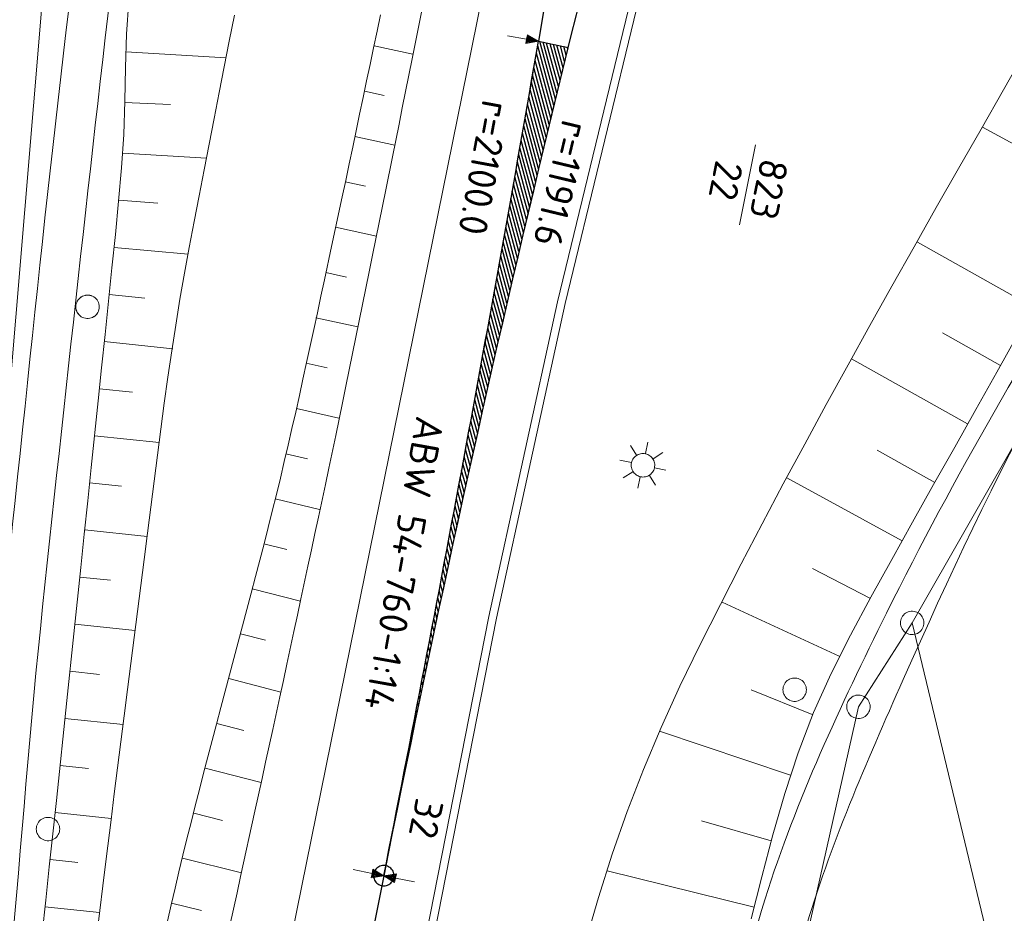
# Model space of a CAD drawing. Header units: metres. Extents: x 3425540 to 3446143, y 5432760 to 5444637.
# Tile 149 of 256: x 3435898 to 3435961, y 5439854 to 5439911. Entities that reach past the tile are written whole.
import ezdxf
from ezdxf.enums import TextEntityAlignment as Align

# ---------------------------------------------------------------- set-up
doc = ezdxf.new("R2010")
doc.units = ezdxf.units.M
for name, color, linetype, lineweight in [('B_Bestand', 9, 'Continuous', 18), ('B_Böschung', 9, 'Continuous', 18), ('B_Flurgrenzen', 9, 'Continuous', 18), ('B_Gleisachse', 9, 'Continuous', 25), ('Bestand Kabeltröge', 9, 'Continuous', 18), ('Bestand_Neu_Strecke 3443', 9, 'Continuous', 18)]:
    doc.layers.add(name, color=color, linetype=linetype, lineweight=lineweight)
doc.styles.get("Standard").update_dxf_attribs({"font": 'isocpeur.ttf'})

msp = doc.modelspace()

# ---------------------------------------------------------------- linework, layer by layer
at = {"layer": 'B_Bestand'}
for p, q in [((3435937.07, 5439883.1), (3435936.677, 5439883.732)), ((3435937.637, 5439883.205), (3435937.798, 5439883.931)), ((3435938.119, 5439882.868), (3435938.741, 5439883.275)), ((3435936.736, 5439882.63), (3435936.009, 5439882.79)), ((3435938.223, 5439882.301), (3435938.939, 5439882.143)), ((3435936.838, 5439882.051), (3435936.218, 5439881.655)), ((3435937.308, 5439881.717), (3435937.15, 5439881.002)), ((3435937.887, 5439881.819), (3435938.282, 5439881.199))]:
    msp.add_line(p, q, dxfattribs=at)
for points in [[(3435928.828, 5439909.887), (3435930.045, 5439909.677), (3435929.997, 5439909.398), (3435930.798, 5439909.548), (3435930.093, 5439909.957), (3435930.045, 5439909.677)], [(3435930.121, 5439909.888), (3435930.047, 5439909.454), (3435930.705, 5439909.564), (3435930.121, 5439909.888)], [(3435930.15, 5439909.819), (3435930.096, 5439909.509), (3435930.611, 5439909.58), (3435930.15, 5439909.819)], [(3435930.178, 5439909.751), (3435930.146, 5439909.564), (3435930.518, 5439909.596), (3435930.178, 5439909.751)], [(3435930.207, 5439909.69), (3435930.194, 5439909.612), (3435930.425, 5439909.612), (3435930.207, 5439909.69)], [(3435937.316, 5439881.731), (3435937.394, 5439881.718), (3435937.472, 5439881.713), (3435937.551, 5439881.716), (3435937.628, 5439881.728), (3435937.704, 5439881.748), (3435937.778, 5439881.775), (3435937.848, 5439881.81), (3435937.914, 5439881.853), (3435937.976, 5439881.901), (3435938.032, 5439881.957), (3435938.082, 5439882.017), (3435938.125, 5439882.083), (3435938.161, 5439882.152), (3435938.19, 5439882.225), (3435938.211, 5439882.301), (3435938.224, 5439882.378), (3435938.228, 5439882.457), (3435938.225, 5439882.535), (3435938.213, 5439882.613), (3435938.194, 5439882.689), (3435938.166, 5439882.763), (3435938.131, 5439882.833), (3435938.089, 5439882.899), (3435938.04, 5439882.96), (3435937.985, 5439883.016), (3435937.924, 5439883.066), (3435937.859, 5439883.11), (3435937.789, 5439883.146), (3435937.716, 5439883.174), (3435937.64, 5439883.195), (3435937.563, 5439883.208), (3435937.484, 5439883.213), (3435937.406, 5439883.21), (3435937.328, 5439883.198), (3435937.252, 5439883.178), (3435937.179, 5439883.151), (3435937.109, 5439883.116), (3435937.042, 5439883.074), (3435936.981, 5439883.024), (3435936.925, 5439882.969), (3435936.875, 5439882.909), (3435936.832, 5439882.843), (3435936.796, 5439882.774), (3435936.767, 5439882.701), (3435936.746, 5439882.625), (3435936.733, 5439882.547), (3435936.728, 5439882.469), (3435936.732, 5439882.391), (3435936.743, 5439882.313), (3435936.763, 5439882.237), (3435936.791, 5439882.163), (3435936.826, 5439882.093), (3435936.868, 5439882.027), (3435936.917, 5439881.966), (3435936.972, 5439881.91), (3435937.033, 5439881.86), (3435937.098, 5439881.816), (3435937.168, 5439881.78), (3435937.241, 5439881.752), (3435937.316, 5439881.731)], [(3435918.959, 5439856.634), (3435920.171, 5439856.393), (3435920.116, 5439856.115), (3435920.92, 5439856.244), (3435920.226, 5439856.671), (3435920.171, 5439856.393)], [(3435920.253, 5439856.601), (3435920.167, 5439856.169), (3435920.827, 5439856.262), (3435920.253, 5439856.601)], [(3435920.279, 5439856.532), (3435920.218, 5439856.223), (3435920.735, 5439856.281), (3435920.279, 5439856.532)], [(3435920.305, 5439856.462), (3435920.268, 5439856.277), (3435920.642, 5439856.299), (3435920.305, 5439856.462)], [(3435920.333, 5439856.401), (3435920.318, 5439856.324), (3435920.549, 5439856.318), (3435920.333, 5439856.401)], [(3435921.723, 5439856.374), (3435920.919, 5439856.245), (3435921.613, 5439855.818), (3435921.723, 5439856.374)], [(3435921.586, 5439855.888), (3435921.672, 5439856.32), (3435921.012, 5439856.227), (3435921.586, 5439855.888)], [(3435921.56, 5439855.957), (3435921.621, 5439856.266), (3435921.104, 5439856.208), (3435921.56, 5439855.957)], [(3435921.534, 5439856.027), (3435921.571, 5439856.212), (3435921.197, 5439856.19), (3435921.534, 5439856.027)], [(3435921.506, 5439856.088), (3435921.521, 5439856.165), (3435921.29, 5439856.171), (3435921.506, 5439856.088)], [(3435922.88, 5439855.855), (3435921.668, 5439856.096)]]:
    msp.add_lwpolyline(points, dxfattribs=at)
for centre, radius, start, end in [((3433858.268, 5440266.148), 2102.986, 348.760239, 350.237294), ((3437088.758, 5439624.132), 1190.682, 166.150283, 168.758742)]:
    msp.add_arc(centre, radius, start, end, dxfattribs=at)
for points, knots in [([(3435828.647, 5439499.639), (3435826.735, 5439500.062), (3435824.824, 5439500.484), (3435822.912, 5439500.906), (3435822.73, 5439500.946), (3435822.555, 5439500.962), (3435822.38, 5439501.08), (3435822.312, 5439501.126), (3435822.256, 5439501.198), (3435822.266, 5439501.263), (3435822.336, 5439501.732), (3435822.604, 5439502.243), (3435822.9, 5439502.685), (3435823.549, 5439503.655), (3435824.249, 5439504.52), (3435824.882, 5439505.469), (3435825.936, 5439507.05), (3435827.051, 5439508.575), (3435827.855, 5439510.324), (3435829.382, 5439513.648), (3435830.176, 5439517.166), (3435830.938, 5439520.693), (3435831.735, 5439524.38), (3435832.558, 5439528.057), (3435833.246, 5439531.763), (3435834.279, 5439537.327), (3435835.268, 5439542.898), (3435836.313, 5439548.459), (3435837.583, 5439555.221), (3435838.824, 5439561.987), (3435840.192, 5439568.73), (3435842.261, 5439578.931), (3435844.476, 5439589.1), (3435846.666, 5439599.274), (3435849.924, 5439614.41), (3435853.305, 5439629.519), (3435856.561, 5439644.654), (3435858.939, 5439655.711), (3435860.826, 5439666.871), (3435863.238, 5439677.921), (3435864.389, 5439683.195), (3435865.704, 5439688.432), (3435866.876, 5439693.701), (3435870.783, 5439711.267), (3435874.703, 5439728.83), (3435878.393, 5439746.443), (3435879.925, 5439753.756), (3435881.381, 5439761.084), (3435882.864, 5439768.407), (3435886.887, 5439788.275), (3435891.458, 5439808.029), (3435894.53, 5439828.085), (3435896.833, 5439843.117), (3435897.53, 5439858.32), (3435899.126, 5439873.428), (3435900.702, 5439888.346), (3435902.358, 5439903.258), (3435904.096, 5439918.155), (3435907.398, 5439946.464), (3435919.746, 5439973.066), (3435923.455, 5440001.449), (3435923.91, 5440004.932), (3435923.978, 5440008.451), (3435923.778, 5440011.936), (3435922.662, 5440031.359), (3435919.898, 5440050.757), (3435918.585, 5440070.178), (3435918.235, 5440075.347), (3435916.979, 5440080.719), (3435918.295, 5440085.736), (3435918.839, 5440087.812), (3435919.384, 5440089.888), (3435919.928, 5440091.964)], [0, 0, 0, 0, 0.009642, 0.009642, 0.009642, 0.010561, 0.010561, 0.010561, 0.010915, 0.010915, 0.010915, 0.013471, 0.013471, 0.013471, 0.019082, 0.019082, 0.019082, 0.028428, 0.028428, 0.028428, 0.046188, 0.046188, 0.046188, 0.064753, 0.064753, 0.064753, 0.092622, 0.092622, 0.092622, 0.126505, 0.126505, 0.126505, 0.177764, 0.177764, 0.177764, 0.254017, 0.254017, 0.254017, 0.309722, 0.309722, 0.309722, 0.336308, 0.336308, 0.336308, 0.424936, 0.424936, 0.424936, 0.461735, 0.461735, 0.461735, 0.561565, 0.561565, 0.561565, 0.636388, 0.636388, 0.636388, 0.710269, 0.710269, 0.710269, 0.850661, 0.850661, 0.850661, 0.867886, 0.867886, 0.867886, 0.963883, 0.963883, 0.963883, 0.98943, 0.98943, 0.98943, 1, 1, 1, 1]), ([(3435914.924, 5440084.987), (3435915.077, 5440082.125), (3435915.229, 5440079.263), (3435915.382, 5440076.4), (3435916.363, 5440058.013), (3435919.175, 5440039.747), (3435920.57, 5440021.403), (3435921.071, 5440014.809), (3435921.273, 5440008.134), (3435920.458, 5440001.547), (3435919.685, 5439995.3), (3435918.301, 5439989.183), (3435916.918, 5439983.051), (3435912.657, 5439964.163), (3435905.655, 5439945.929), (3435902.825, 5439926.784), (3435900.463, 5439910.809), (3435898.909, 5439894.754), (3435897.209, 5439878.708), (3435895.869, 5439866.063), (3435895.083, 5439853.367), (3435893.442, 5439840.75), (3435890.305, 5439816.637), (3435885.459, 5439792.794), (3435880.457, 5439769.013), (3435878.493, 5439759.676), (3435876.528, 5439750.339), (3435874.56, 5439741.002), (3435872.07, 5439729.19), (3435869.578, 5439717.378), (3435867.08, 5439705.568), (3435865.787, 5439699.456), (3435863.943, 5439693.468), (3435862.68, 5439687.35), (3435861.262, 5439680.482), (3435859.861, 5439673.611), (3435858.464, 5439666.738), (3435856.299, 5439656.088), (3435854.184, 5439645.429), (3435851.982, 5439634.786), (3435850.351, 5439626.906), (3435848.597, 5439619.053), (3435846.881, 5439611.191), (3435845.313, 5439604.01), (3435843.706, 5439596.837), (3435842.143, 5439589.654), (3435840.041, 5439579.999), (3435838.067, 5439570.316), (3435836.069, 5439560.638), (3435833.696, 5439549.145), (3435831.594, 5439537.598), (3435829.307, 5439526.085), (3435828.53, 5439522.172), (3435827.573, 5439518.306), (3435826.557, 5439514.437), (3435826.043, 5439512.481), (3435825.381, 5439510.508), (3435824.2, 5439508.865), (3435823.041, 5439507.252), (3435821.855, 5439505.676), (3435820.674, 5439504.085), (3435820.131, 5439503.354), (3435819.595, 5439502.626), (3435819.035, 5439501.901), (3435818.939, 5439501.777), (3435818.777, 5439501.679), (3435818.622, 5439501.682), (3435813.254, 5439501.782), (3435807.862, 5439502.211), (3435802.502, 5439502.723), (3435791.035, 5439503.82), (3435779.578, 5439505.03), (3435768.102, 5439506.031), (3435760.651, 5439506.681), (3435753.201, 5439507.331), (3435745.75, 5439507.981)], [0, 0, 0, 0, 0.012862, 0.012862, 0.012862, 0.09549, 0.09549, 0.09549, 0.12519, 0.12519, 0.12519, 0.153358, 0.153358, 0.153358, 0.240119, 0.240119, 0.240119, 0.312518, 0.312518, 0.312518, 0.369573, 0.369573, 0.369573, 0.478618, 0.478618, 0.478618, 0.521434, 0.521434, 0.521434, 0.575603, 0.575603, 0.575603, 0.603636, 0.603636, 0.603636, 0.635105, 0.635105, 0.635105, 0.683871, 0.683871, 0.683871, 0.719978, 0.719978, 0.719978, 0.752963, 0.752963, 0.752963, 0.797304, 0.797304, 0.797304, 0.849968, 0.849968, 0.849968, 0.867869, 0.867869, 0.867869, 0.876919, 0.876919, 0.876919, 0.885803, 0.885803, 0.885803, 0.889887, 0.889887, 0.889887, 0.890587, 0.890587, 0.890587, 0.914748, 0.914748, 0.914748, 0.96644, 0.96644, 0.96644, 1, 1, 1, 1]), ([(3436055.647, 5439941.897), (3436055.337, 5439941.328), (3436055.027, 5439940.758), (3436054.717, 5439940.188), (3436054.207, 5439939.251), (3436053.125, 5439938.723), (3436052.129, 5439938.306), (3436044.937, 5439935.299), (3436037.74, 5439932.773), (3436030.327, 5439930.639), (3436019.527, 5439927.53), (3436008.518, 5439925.447), (3435997.691, 5439922.366), (3435992.778, 5439920.968), (3435988.034, 5439919.345), (3435983.639, 5439916.37), (3435976.673, 5439911.656), (3435971.894, 5439905.209), (3435967.487, 5439898.327), (3435962.183, 5439890.044), (3435957.393, 5439881.788), (3435953.036, 5439873.017), (3435950.071, 5439867.048), (3435947.297, 5439861.162), (3435945.278, 5439854.763), (3435942.786, 5439846.863), (3435941.63, 5439838.814), (3435940.768, 5439830.693), (3435939.981, 5439823.276), (3435941.561, 5439815.623), (3435939.955, 5439808.341), (3435938.695, 5439802.631), (3435937.386, 5439796.933), (3435936.119, 5439791.225), (3435934.845, 5439785.484), (3435933.549, 5439779.747), (3435932.308, 5439773.997), (3435930.849, 5439767.237), (3435930.313, 5439760.308), (3435929.064, 5439753.506), (3435927.879, 5439747.057), (3435926.671, 5439740.611), (3435925.4, 5439734.178), (3435924.073, 5439727.464), (3435922.625, 5439720.776), (3435921.296, 5439714.062), (3435920.583, 5439710.461), (3435919.931, 5439706.849), (3435919.352, 5439703.222), (3435918.542, 5439698.153), (3435917.89, 5439693.066), (3435917.288, 5439687.968), (3435916.469, 5439681.037), (3435915.785, 5439674.105), (3435915.103, 5439667.151), (3435914.656, 5439662.597), (3435914.299, 5439658.037), (3435914.124, 5439653.477), (3435913.967, 5439649.395), (3435914.211, 5439645.294), (3435914.714, 5439641.219), (3435915.365, 5439635.942), (3435916.088, 5439630.716), (3435916.847, 5439625.47), (3435917.294, 5439622.377), (3435917.531, 5439619.242), (3435918.273, 5439616.207), (3435918.544, 5439615.098), (3435918.816, 5439613.989), (3435919.087, 5439612.879)], [0, 0, 0, 0, 0.004921, 0.004921, 0.004921, 0.013014, 0.013014, 0.013014, 0.071463, 0.071463, 0.071463, 0.156614, 0.156614, 0.156614, 0.195253, 0.195253, 0.195253, 0.256499, 0.256499, 0.256499, 0.330209, 0.330209, 0.330209, 0.380372, 0.380372, 0.380372, 0.442307, 0.442307, 0.442307, 0.498875, 0.498875, 0.498875, 0.543237, 0.543237, 0.543237, 0.587862, 0.587862, 0.587862, 0.640331, 0.640331, 0.640331, 0.690084, 0.690084, 0.690084, 0.742007, 0.742007, 0.742007, 0.76986, 0.76986, 0.76986, 0.808791, 0.808791, 0.808791, 0.861728, 0.861728, 0.861728, 0.8964, 0.8964, 0.8964, 0.927437, 0.927437, 0.927437, 0.967632, 0.967632, 0.967632, 0.991335, 0.991335, 0.991335, 1, 1, 1, 1]), ([(3435990.087, 5439644.535), (3435968.142, 5439636.324), (3435946.198, 5439628.112), (3435924.253, 5439619.901), (3435923.165, 5439619.494), (3435922.068, 5439619.112), (3435920.973, 5439618.722), (3435920.852, 5439618.679), (3435920.719, 5439618.651), (3435920.594, 5439618.652), (3435920.26, 5439618.655), (3435919.791, 5439618.876), (3435919.735, 5439619.215), (3435919.657, 5439619.686), (3435919.603, 5439620.157), (3435919.541, 5439620.628), (3435918.835, 5439625.994), (3435918.118, 5439631.35), (3435917.432, 5439636.727), (3435916.942, 5439640.572), (3435916.774, 5439644.457), (3435916.794, 5439648.317), (3435916.865, 5439661.913), (3435917.87, 5439675.543), (3435920.182, 5439689.053), (3435922.248, 5439701.126), (3435924.434, 5439713.03), (3435926.738, 5439724.987), (3435928.862, 5439736.012), (3435931.214, 5439746.991), (3435933.308, 5439758.017), (3435934.267, 5439763.066), (3435934.509, 5439768.236), (3435935.424, 5439773.291), (3435936.887, 5439781.375), (3435939.413, 5439789.234), (3435941.015, 5439797.305), (3435941.959, 5439802.064), (3435942.701, 5439806.853), (3435943.304, 5439811.659), (3435944.381, 5439820.247), (3435943.69, 5439828.981), (3435944.662, 5439837.594), (3435945.235, 5439842.672), (3435946.324, 5439847.64), (3435947.78, 5439852.584), (3435949.433, 5439858.199), (3435951.728, 5439863.433), (3435954.107, 5439868.78), (3435959.931, 5439881.872), (3435965.832, 5439894.23), (3435975.803, 5439905.406), (3435981.979, 5439912.33), (3435989.819, 5439916.624), (3435998.249, 5439919.248), (3436010.39, 5439923.027), (3436022.812, 5439925.472), (3436034.835, 5439929.436), (3436041.389, 5439931.597), (3436047.944, 5439933.758), (3436054.498, 5439935.919)], [0, 0, 0, 0, 0.153998, 0.153998, 0.153998, 0.161635, 0.161635, 0.161635, 0.162479, 0.162479, 0.162479, 0.164729, 0.164729, 0.164729, 0.167854, 0.167854, 0.167854, 0.203426, 0.203426, 0.203426, 0.228856, 0.228856, 0.228856, 0.31841, 0.31841, 0.31841, 0.398436, 0.398436, 0.398436, 0.472217, 0.472217, 0.472217, 0.505999, 0.505999, 0.505999, 0.560017, 0.560017, 0.560017, 0.591862, 0.591862, 0.591862, 0.648759, 0.648759, 0.648759, 0.682303, 0.682303, 0.682303, 0.720397, 0.720397, 0.720397, 0.813661, 0.813661, 0.813661, 0.871436, 0.871436, 0.871436, 0.95464, 0.95464, 0.95464, 1, 1, 1, 1])]:
    msp.add_open_spline(points, degree=3, knots=knots, dxfattribs=at)
at = {"layer": 'B_Böschung'}
for p, q in [((3435904.446, 5439908.88), (3435910.837, 5439908.486)), ((3435920.309, 5439909.259), (3435922.785, 5439908.732)), ((3435919.692, 5439906.361), (3435920.946, 5439906.094)), ((3435904.361, 5439905.641), (3435907.296, 5439905.509)), ((3435966.618, 5439900.018), (3435959.161, 5439904.067)), ((3435919.076, 5439903.463), (3435921.615, 5439902.92)), ((3435904.24, 5439902.403), (3435909.598, 5439902.091)), ((3435918.453, 5439900.566), (3435919.742, 5439900.29)), ((3435903.983, 5439899.389), (3435906.494, 5439899.204)), ((3435917.831, 5439897.669), (3435920.445, 5439897.108)), ((3435903.69, 5439896.379), (3435908.412, 5439895.945)), ((3435962.412, 5439892.563), (3435955.012, 5439896.719)), ((3435917.209, 5439894.772), (3435918.534, 5439894.487)), ((3435903.378, 5439893.371), (3435905.647, 5439893.145)), ((3435916.587, 5439891.875), (3435919.269, 5439891.297)), ((3435960.314, 5439888.833), (3435956.612, 5439890.914)), ((3435903.066, 5439890.362), (3435907.432, 5439889.912)), ((3435958.218, 5439885.102), (3435950.802, 5439889.262)), ((3435915.964, 5439888.978), (3435917.312, 5439888.686)), ((3435902.753, 5439887.354), (3435904.861, 5439887.135)), ((3435915.343, 5439886.081), (3435918.048, 5439885.478)), ((3435902.44, 5439884.346), (3435906.575, 5439883.915)), ((3435914.665, 5439883.196), (3435916.05, 5439882.878)), ((3435956.122, 5439881.37), (3435952.431, 5439883.428)), ((3435902.126, 5439881.337), (3435904.153, 5439881.126)), ((3435954.035, 5439877.634), (3435946.665, 5439881.651)), ((3435913.986, 5439880.312), (3435916.819, 5439879.629)), ((3435901.813, 5439878.329), (3435905.793, 5439877.913)), ((3435913.256, 5439877.44), (3435914.731, 5439877.074)), ((3435952.008, 5439873.96), (3435948.313, 5439875.875)), ((3435901.498, 5439875.321), (3435903.454, 5439875.117)), ((3435912.521, 5439874.57), (3435915.591, 5439873.781)), ((3435950.019, 5439870.266), (3435942.532, 5439873.715)), ((3435901.183, 5439872.313), (3435905.027, 5439871.91)), ((3435911.768, 5439871.704), (3435913.368, 5439871.287)), ((3435900.869, 5439869.305), (3435902.756, 5439869.107)), ((3435911.011, 5439868.839), (3435914.335, 5439867.966)), ((3435948.295, 5439866.533), (3435944.385, 5439868.11)), ((3435900.552, 5439866.297), (3435904.265, 5439865.906)), ((3435910.255, 5439865.975), (3435911.98, 5439865.523)), ((3435946.898, 5439862.664), (3435938.537, 5439865.47)), ((3435900.234, 5439863.289), (3435902.061, 5439863.096)), ((3435909.498, 5439863.11), (3435913.078, 5439862.19)), ((3435899.916, 5439860.282), (3435903.513, 5439859.9)), ((3435908.775, 5439860.237), (3435910.613, 5439859.775)), ((3435945.657, 5439858.468), (3435941.22, 5439859.757)), ((3435899.597, 5439857.273), (3435901.367, 5439857.085)), ((3435908.07, 5439857.358), (3435911.826, 5439856.438)), ((3435944.575, 5439854.228), (3435935.188, 5439856.553)), ((3435899.275, 5439854.265), (3435902.765, 5439853.89)), ((3435907.366, 5439854.48), (3435909.283, 5439854.022))]:
    msp.add_line(p, q, dxfattribs=at)
for points in [[(3435911.09, 5439853.058), (3435911.318, 5439854.102), (3435911.546, 5439855.145), (3435911.773, 5439856.188), (3435912.685, 5439860.36), (3435912.913, 5439861.404), (3435913.14, 5439862.447), (3435913.368, 5439863.49), (3435913.595, 5439864.533), (3435913.822, 5439865.577), (3435914.276, 5439867.663), (3435914.502, 5439868.707), (3435914.728, 5439869.75), (3435915.18, 5439871.838), (3435915.404, 5439872.882), (3435915.629, 5439873.925), (3435916.077, 5439876.013), (3435916.3, 5439877.058), (3435916.523, 5439878.102), (3435916.745, 5439879.146), (3435917.187, 5439881.236), (3435917.407, 5439882.28), (3435917.845, 5439884.37), (3435918.063, 5439885.416), (3435918.281, 5439886.461), (3435918.497, 5439887.507), (3435918.713, 5439888.552), (3435918.926, 5439889.598), (3435919.14, 5439890.644), (3435919.353, 5439891.691), (3435919.566, 5439892.737), (3435919.778, 5439893.784), (3435919.99, 5439894.83), (3435920.202, 5439895.877), (3435920.413, 5439896.923), (3435920.625, 5439897.97), (3435920.836, 5439899.017), (3435921.047, 5439900.063), (3435921.469, 5439902.157), (3435921.68, 5439903.203), (3435921.891, 5439904.25), (3435922.101, 5439905.297), (3435922.312, 5439906.344), (3435922.522, 5439907.39), (3435922.732, 5439908.437), (3435922.943, 5439909.484), (3435923.783, 5439913.672)], [(3435899.094, 5439852.552), (3435899.322, 5439854.678), (3435899.549, 5439856.803), (3435899.775, 5439858.929), (3435900.001, 5439861.056), (3435900.673, 5439867.434), (3435901.119, 5439871.686), (3435901.563, 5439875.938), (3435901.785, 5439878.065), (3435902.007, 5439880.191), (3435902.228, 5439882.318), (3435902.672, 5439886.57), (3435902.893, 5439888.697), (3435903.114, 5439890.822), (3435903.556, 5439895.076), (3435903.772, 5439897.203), (3435903.977, 5439899.331), (3435904.163, 5439901.46), (3435904.306, 5439903.592), (3435904.373, 5439905.729), (3435904.409, 5439907.867), (3435904.482, 5439910.004), (3435904.623, 5439912.136)], [(3435907.098, 5439853.338), (3435907.34, 5439854.392), (3435907.585, 5439855.446), (3435907.835, 5439856.498), (3435908.089, 5439857.55), (3435908.347, 5439858.6), (3435908.608, 5439859.65), (3435908.873, 5439860.699), (3435909.141, 5439861.747), (3435909.411, 5439862.795), (3435909.684, 5439863.843), (3435909.958, 5439864.889), (3435910.234, 5439865.935), (3435910.511, 5439866.981), (3435910.789, 5439868.027), (3435911.068, 5439869.072), (3435911.624, 5439871.164), (3435912.178, 5439873.256), (3435912.453, 5439874.302), (3435912.727, 5439875.349), (3435912.998, 5439876.396), (3435913.268, 5439877.444), (3435913.535, 5439878.492), (3435913.798, 5439879.541), (3435914.057, 5439880.592), (3435914.313, 5439881.643), (3435914.565, 5439882.695), (3435914.812, 5439883.748), (3435915.055, 5439884.802), (3435915.293, 5439885.858), (3435915.528, 5439886.914), (3435915.758, 5439887.971), (3435915.99, 5439889.027), (3435916.45, 5439891.141), (3435916.678, 5439892.198), (3435916.906, 5439893.256), (3435917.133, 5439894.314), (3435917.585, 5439896.43), (3435918.26, 5439899.604), (3435918.484, 5439900.663), (3435918.708, 5439901.721), (3435918.931, 5439902.779), (3435919.155, 5439903.838), (3435919.378, 5439904.897), (3435919.601, 5439905.955), (3435919.825, 5439907.014), (3435920.048, 5439908.073), (3435920.271, 5439909.131), (3435920.495, 5439910.189), (3435920.719, 5439911.248)], [(3435911.373, 5439911.206), (3435911.05, 5439909.559), (3435910.402, 5439906.267), (3435910.079, 5439904.62), (3435909.757, 5439902.973), (3435909.437, 5439901.326), (3435909.12, 5439899.678), (3435908.804, 5439898.03), (3435908.492, 5439896.381), (3435908.186, 5439894.731), (3435907.898, 5439893.077), (3435907.628, 5439891.421), (3435907.372, 5439889.763), (3435907.13, 5439888.102), (3435906.898, 5439886.44), (3435906.675, 5439884.777), (3435906.457, 5439883.112), (3435906.244, 5439881.448), (3435906.032, 5439879.783), (3435905.819, 5439878.118), (3435905.606, 5439876.454), (3435905.394, 5439874.789), (3435905.181, 5439873.125), (3435904.968, 5439871.46), (3435904.756, 5439869.796), (3435904.545, 5439868.131), (3435904.333, 5439866.467), (3435903.913, 5439863.137), (3435903.704, 5439861.472), (3435903.496, 5439859.807), (3435903.289, 5439858.142), (3435903.083, 5439856.477), (3435902.673, 5439853.145)], [(3435961.946, 5439908.964), (3435960.507, 5439906.455), (3435959.074, 5439903.941), (3435957.644, 5439901.431), (3435956.218, 5439898.922), (3435954.797, 5439896.415), (3435953.383, 5439893.905), (3435951.977, 5439891.393), (3435950.578, 5439888.876), (3435949.189, 5439886.352), (3435947.811, 5439883.821), (3435946.444, 5439881.279), (3435945.09, 5439878.726), (3435943.75, 5439876.159), (3435942.424, 5439873.577), (3435941.114, 5439870.979), (3435939.831, 5439868.36), (3435938.629, 5439865.713), (3435937.512, 5439863.038), (3435936.476, 5439860.337), (3435935.518, 5439857.61), (3435934.635, 5439854.858), (3435933.824, 5439852.082)], [(3435944.398, 5439853.497), (3435945.06, 5439856.182), (3435945.765, 5439858.852), (3435946.537, 5439861.495), (3435947.4, 5439864.103), (3435948.379, 5439866.664), (3435949.493, 5439869.168), (3435950.734, 5439871.619), (3435952.044, 5439874.036), (3435953.368, 5439876.441), (3435954.703, 5439878.839), (3435956.046, 5439881.234), (3435957.391, 5439883.628), (3435958.735, 5439886.022), (3435960.081, 5439888.417), (3435961.426, 5439890.812)]]:
    msp.add_lwpolyline(points, dxfattribs=at)
at = {"layer": 'B_Flurgrenzen'}
for p, q in [((3435899.636, 5439918.517), (3435894.701, 5439859.669)), ((3435944.666, 5439902.93), (3435943.634, 5439897.814)), ((3435954.675, 5439872.397), (3435966.323, 5439892.789)), ((3435951.241, 5439867.039), (3435954.675, 5439872.397)), ((3435974.735, 5439788.768), (3435954.675, 5439872.397)), ((3435942.694, 5439828.984), (3435951.241, 5439867.039)), ((3435921.263, 5439857.968), (3435921.261, 5439857.975)), ((3435921.175, 5439857.528), (3435921.174, 5439857.533)), ((3435921, 5439856.648), (3435920.999, 5439856.65)), ((3435921.087, 5439857.088), (3435921.087, 5439857.092))]:
    msp.add_line(p, q, dxfattribs=at)
for points in [[(3435902.722, 5439892.772), (3435902.693, 5439892.862), (3435902.654, 5439892.944), (3435902.602, 5439893.028), (3435902.542, 5439893.098), (3435902.471, 5439893.159), (3435902.395, 5439893.219), (3435902.316, 5439893.266), (3435902.229, 5439893.298), (3435902.137, 5439893.324), (3435902.044, 5439893.331), (3435901.952, 5439893.332), (3435901.858, 5439893.32), (3435901.766, 5439893.296), (3435901.677, 5439893.262), (3435901.597, 5439893.217), (3435901.519, 5439893.166), (3435901.45, 5439893.1), (3435901.389, 5439893.03), (3435901.342, 5439892.951), (3435901.304, 5439892.862), (3435901.271, 5439892.774), (3435901.252, 5439892.684), (3435901.246, 5439892.585), (3435901.251, 5439892.495), (3435901.269, 5439892.402), (3435901.298, 5439892.312), (3435901.337, 5439892.23), (3435901.389, 5439892.146), (3435901.449, 5439892.076), (3435901.52, 5439892.015), (3435901.596, 5439891.955), (3435901.675, 5439891.908), (3435901.762, 5439891.876), (3435901.854, 5439891.85), (3435901.947, 5439891.843), (3435902.039, 5439891.842), (3435902.134, 5439891.854), (3435902.225, 5439891.878), (3435902.314, 5439891.912), (3435902.394, 5439891.957), (3435902.472, 5439892.008), (3435902.541, 5439892.074), (3435902.602, 5439892.144), (3435902.649, 5439892.223), (3435902.687, 5439892.312), (3435902.72, 5439892.4), (3435902.739, 5439892.49), (3435902.745, 5439892.589), (3435902.74, 5439892.679), (3435902.722, 5439892.772)], [(3435902.746, 5439892.587), (3435902.74, 5439892.681), (3435902.722, 5439892.77), (3435902.693, 5439892.865), (3435902.652, 5439892.947), (3435902.598, 5439893.024), (3435902.539, 5439893.101), (3435902.474, 5439893.166), (3435902.398, 5439893.219), (3435902.315, 5439893.266), (3435902.226, 5439893.296), (3435902.138, 5439893.319), (3435902.043, 5439893.331), (3435901.949, 5439893.331), (3435901.854, 5439893.319), (3435901.766, 5439893.296), (3435901.677, 5439893.266), (3435901.594, 5439893.219), (3435901.518, 5439893.166), (3435901.453, 5439893.101), (3435901.394, 5439893.024), (3435901.34, 5439892.947), (3435901.299, 5439892.865), (3435901.27, 5439892.77), (3435901.252, 5439892.681), (3435901.246, 5439892.587), (3435901.252, 5439892.493), (3435901.27, 5439892.404), (3435901.299, 5439892.309), (3435901.34, 5439892.227), (3435901.394, 5439892.15), (3435901.453, 5439892.073), (3435901.518, 5439892.008), (3435901.594, 5439891.955), (3435901.677, 5439891.908), (3435901.766, 5439891.878), (3435901.854, 5439891.855), (3435901.949, 5439891.843), (3435902.043, 5439891.843), (3435902.138, 5439891.855), (3435902.226, 5439891.878), (3435902.315, 5439891.908), (3435902.398, 5439891.955), (3435902.474, 5439892.008), (3435902.539, 5439892.073), (3435902.598, 5439892.15), (3435902.652, 5439892.227), (3435902.693, 5439892.309), (3435902.722, 5439892.404), (3435902.74, 5439892.493), (3435902.746, 5439892.587)], [(3435955.425, 5439872.415), (3435955.416, 5439872.509), (3435955.397, 5439872.597), (3435955.365, 5439872.691), (3435955.322, 5439872.773), (3435955.267, 5439872.848), (3435955.206, 5439872.923), (3435955.139, 5439872.987), (3435955.061, 5439873.038), (3435954.977, 5439873.083), (3435954.888, 5439873.111), (3435954.799, 5439873.132), (3435954.704, 5439873.142), (3435954.61, 5439873.139), (3435954.516, 5439873.125), (3435954.428, 5439873.1), (3435954.34, 5439873.068), (3435954.258, 5439873.019), (3435954.183, 5439872.964), (3435954.119, 5439872.897), (3435954.062, 5439872.819), (3435954.011, 5439872.741), (3435953.972, 5439872.658), (3435953.944, 5439872.562), (3435953.929, 5439872.473), (3435953.925, 5439872.379), (3435953.933, 5439872.284), (3435953.953, 5439872.196), (3435953.985, 5439872.103), (3435954.028, 5439872.021), (3435954.083, 5439871.945), (3435954.144, 5439871.87), (3435954.21, 5439871.807), (3435954.288, 5439871.755), (3435954.372, 5439871.71), (3435954.462, 5439871.683), (3435954.551, 5439871.661), (3435954.645, 5439871.652), (3435954.74, 5439871.654), (3435954.834, 5439871.668), (3435954.922, 5439871.694), (3435955.01, 5439871.725), (3435955.091, 5439871.775), (3435955.167, 5439871.83), (3435955.23, 5439871.896), (3435955.287, 5439871.974), (3435955.339, 5439872.052), (3435955.378, 5439872.136), (3435955.405, 5439872.231), (3435955.421, 5439872.32), (3435955.425, 5439872.415)], [(3435947.917, 5439868.127), (3435947.911, 5439868.221), (3435947.893, 5439868.31), (3435947.864, 5439868.405), (3435947.823, 5439868.487), (3435947.769, 5439868.564), (3435947.71, 5439868.641), (3435947.645, 5439868.706), (3435947.569, 5439868.759), (3435947.486, 5439868.806), (3435947.397, 5439868.836), (3435947.309, 5439868.859), (3435947.214, 5439868.871), (3435947.12, 5439868.871), (3435947.025, 5439868.859), (3435946.937, 5439868.836), (3435946.848, 5439868.806), (3435946.765, 5439868.759), (3435946.689, 5439868.706), (3435946.624, 5439868.641), (3435946.565, 5439868.564), (3435946.511, 5439868.487), (3435946.47, 5439868.405), (3435946.441, 5439868.31), (3435946.423, 5439868.221), (3435946.417, 5439868.127), (3435946.423, 5439868.033), (3435946.441, 5439867.944), (3435946.47, 5439867.849), (3435946.511, 5439867.767), (3435946.565, 5439867.69), (3435946.624, 5439867.613), (3435946.689, 5439867.548), (3435946.765, 5439867.495), (3435946.848, 5439867.448), (3435946.937, 5439867.418), (3435947.025, 5439867.395), (3435947.12, 5439867.383), (3435947.214, 5439867.383), (3435947.309, 5439867.395), (3435947.397, 5439867.418), (3435947.486, 5439867.448), (3435947.569, 5439867.495), (3435947.645, 5439867.548), (3435947.71, 5439867.613), (3435947.769, 5439867.69), (3435947.823, 5439867.767), (3435947.864, 5439867.849), (3435947.893, 5439867.944), (3435947.911, 5439868.033), (3435947.917, 5439868.127)], [(3435950.508, 5439867.199), (3435950.494, 5439867.105), (3435950.492, 5439867.015), (3435950.501, 5439866.916), (3435950.524, 5439866.827), (3435950.559, 5439866.74), (3435950.601, 5439866.653), (3435950.65, 5439866.575), (3435950.714, 5439866.507), (3435950.784, 5439866.443), (3435950.865, 5439866.395), (3435950.946, 5439866.353), (3435951.036, 5439866.322), (3435951.128, 5439866.302), (3435951.223, 5439866.293), (3435951.315, 5439866.297), (3435951.408, 5439866.307), (3435951.498, 5439866.335), (3435951.585, 5439866.371), (3435951.662, 5439866.421), (3435951.736, 5439866.483), (3435951.805, 5439866.547), (3435951.863, 5439866.619), (3435951.912, 5439866.705), (3435951.948, 5439866.787), (3435951.974, 5439866.878), (3435951.988, 5439866.972), (3435951.99, 5439867.062), (3435951.981, 5439867.161), (3435951.958, 5439867.25), (3435951.923, 5439867.337), (3435951.882, 5439867.424), (3435951.832, 5439867.502), (3435951.768, 5439867.57), (3435951.698, 5439867.634), (3435951.617, 5439867.682), (3435951.536, 5439867.724), (3435951.446, 5439867.755), (3435951.354, 5439867.776), (3435951.259, 5439867.784), (3435951.167, 5439867.78), (3435951.075, 5439867.77), (3435950.984, 5439867.742), (3435950.897, 5439867.706), (3435950.82, 5439867.657), (3435950.746, 5439867.594), (3435950.678, 5439867.53), (3435950.62, 5439867.459), (3435950.571, 5439867.373), (3435950.534, 5439867.29), (3435950.508, 5439867.199)], [(3435900.217, 5439859.226), (3435900.211, 5439859.32), (3435900.193, 5439859.409), (3435900.164, 5439859.504), (3435900.123, 5439859.586), (3435900.069, 5439859.663), (3435900.01, 5439859.74), (3435899.945, 5439859.805), (3435899.869, 5439859.858), (3435899.786, 5439859.905), (3435899.697, 5439859.935), (3435899.609, 5439859.958), (3435899.514, 5439859.97), (3435899.42, 5439859.97), (3435899.325, 5439859.958), (3435899.237, 5439859.935), (3435899.148, 5439859.905), (3435899.065, 5439859.858), (3435898.989, 5439859.805), (3435898.924, 5439859.74), (3435898.865, 5439859.663), (3435898.811, 5439859.586), (3435898.77, 5439859.504), (3435898.741, 5439859.409), (3435898.723, 5439859.32), (3435898.717, 5439859.226), (3435898.723, 5439859.132), (3435898.741, 5439859.043), (3435898.77, 5439858.948), (3435898.811, 5439858.866), (3435898.865, 5439858.789), (3435898.924, 5439858.712), (3435898.989, 5439858.647), (3435899.065, 5439858.594), (3435899.148, 5439858.547), (3435899.237, 5439858.517), (3435899.325, 5439858.494), (3435899.42, 5439858.482), (3435899.514, 5439858.482), (3435899.609, 5439858.494), (3435899.697, 5439858.517), (3435899.786, 5439858.547), (3435899.869, 5439858.594), (3435899.945, 5439858.647), (3435900.01, 5439858.712), (3435900.069, 5439858.789), (3435900.123, 5439858.866), (3435900.164, 5439858.948), (3435900.193, 5439859.043), (3435900.211, 5439859.132), (3435900.217, 5439859.226)]]:
    msp.add_lwpolyline(points, dxfattribs=at)
at = {"layer": 'B_Gleisachse'}
for p, q in [((3435935.359, 5439936.058), (3435930.799, 5439909.548)), ((3435930.799, 5439909.548), (3435932.692, 5439909.152)), ((3435931.883, 5439905.852), (3435930.885, 5439909.53)), ((3435931.981, 5439906.255), (3435931.104, 5439909.484)), ((3435932.08, 5439906.656), (3435931.324, 5439909.438)), ((3435932.178, 5439907.057), (3435931.544, 5439909.392)), ((3435932.276, 5439907.458), (3435931.764, 5439909.346)), ((3435931.688, 5439905.046), (3435930.67, 5439908.795)), ((3435931.786, 5439905.449), (3435930.75, 5439909.262)), ((3435932.375, 5439907.859), (3435931.983, 5439909.3)), ((3435932.473, 5439908.26), (3435932.203, 5439909.254)), ((3435932.571, 5439908.661), (3435932.423, 5439909.208)), ((3435932.67, 5439909.063), (3435932.643, 5439909.162)), ((3435931.59, 5439904.643), (3435930.589, 5439908.329)), ((3435931.493, 5439904.24), (3435930.508, 5439907.864)), ((3435931.297, 5439903.433), (3435930.347, 5439906.932)), ((3435931.395, 5439903.836), (3435930.427, 5439907.398)), ((3435931.199, 5439903.029), (3435930.266, 5439906.467)), ((3435931.102, 5439902.624), (3435930.185, 5439906.001)), ((3435930.908, 5439901.813), (3435930.024, 5439905.07)), ((3435931.005, 5439902.219), (3435930.104, 5439905.536)), ((3435930.811, 5439901.408), (3435929.943, 5439904.604)), ((3435930.617, 5439900.597), (3435929.78, 5439903.677)), ((3435930.714, 5439901.003), (3435929.861, 5439904.141)), ((3435930.519, 5439900.192), (3435929.699, 5439903.214)), ((3435930.423, 5439899.785), (3435929.617, 5439902.75)), ((3435930.23, 5439898.969), (3435929.455, 5439901.823)), ((3435930.326, 5439899.377), (3435929.536, 5439902.287)), ((3435930.133, 5439898.562), (3435929.373, 5439901.36)), ((3435930.036, 5439898.154), (3435929.292, 5439900.896)), ((3435929.843, 5439897.339), (3435929.128, 5439899.972)), ((3435929.94, 5439897.747), (3435929.21, 5439900.433)), ((3435929.747, 5439896.931), (3435929.046, 5439899.51)), ((3435929.651, 5439896.521), (3435928.965, 5439899.049)), ((3435929.459, 5439895.701), (3435928.801, 5439898.126)), ((3435929.555, 5439896.111), (3435928.883, 5439898.587)), ((3435929.363, 5439895.292), (3435928.719, 5439897.665)), ((3435929.268, 5439894.882), (3435928.637, 5439897.203)), ((3435929.076, 5439894.062), (3435928.473, 5439896.281)), ((3435929.172, 5439894.472), (3435928.555, 5439896.742)), ((3435928.981, 5439893.65), (3435928.39, 5439895.822)), ((3435928.79, 5439892.826), (3435928.225, 5439894.903)), ((3435928.886, 5439893.238), (3435928.308, 5439895.363)), ((3435928.695, 5439892.414), (3435928.143, 5439894.444)), ((3435928.6, 5439892.002), (3435928.061, 5439893.984)), ((3435928.409, 5439891.178), (3435927.896, 5439893.066)), ((3435928.504, 5439891.59), (3435927.979, 5439893.525)), ((3435928.314, 5439890.764), (3435927.814, 5439892.606)), ((3435928.219, 5439890.35), (3435927.731, 5439892.148)), ((3435928.03, 5439889.521), (3435927.565, 5439891.234)), ((3435928.125, 5439889.936), (3435927.648, 5439891.691)), ((3435927.935, 5439889.107), (3435927.482, 5439890.776)), ((3435927.746, 5439888.279), (3435927.316, 5439889.862)), ((3435927.84, 5439888.693), (3435927.399, 5439890.319)), ((3435927.651, 5439887.863), (3435927.233, 5439889.404)), ((3435927.557, 5439887.446), (3435927.15, 5439888.947)), ((3435927.369, 5439886.614), (3435926.983, 5439888.034)), ((3435927.463, 5439887.03), (3435927.067, 5439888.49)), ((3435927.275, 5439886.197), (3435926.899, 5439887.579)), ((3435927.181, 5439885.781), (3435926.816, 5439887.124)), ((3435926.993, 5439884.947), (3435926.649, 5439886.213)), ((3435927.086, 5439885.364), (3435926.732, 5439886.668)), ((3435926.899, 5439884.528), (3435926.565, 5439885.758)), ((3435926.712, 5439883.69), (3435926.398, 5439884.847)), ((3435926.806, 5439884.109), (3435926.482, 5439885.302)), ((3435926.619, 5439883.271), (3435926.314, 5439884.392)), ((3435926.525, 5439882.853), (3435926.23, 5439883.939)), ((3435926.338, 5439882.015), (3435926.062, 5439883.032)), ((3435926.432, 5439882.434), (3435926.146, 5439883.485)), ((3435926.245, 5439881.594), (3435925.978, 5439882.579)), ((3435926.06, 5439880.751), (3435925.809, 5439881.672)), ((3435926.152, 5439881.172), (3435925.894, 5439882.125)), ((3435925.967, 5439880.33), (3435925.725, 5439881.219)), ((3435925.874, 5439879.909), (3435925.641, 5439880.765)), ((3435925.688, 5439879.067), (3435925.472, 5439879.861)), ((3435925.781, 5439879.488), (3435925.557, 5439880.312)), ((3435925.596, 5439878.643), (3435925.388, 5439879.41)), ((3435925.411, 5439877.797), (3435925.218, 5439878.507)), ((3435925.504, 5439878.22), (3435925.303, 5439878.959)), ((3435925.319, 5439877.373), (3435925.134, 5439878.056)), ((3435925.227, 5439876.95), (3435925.049, 5439877.605)), ((3435925.042, 5439876.103), (3435924.88, 5439876.702)), ((3435925.135, 5439876.526), (3435924.964, 5439877.153)), ((3435924.951, 5439875.677), (3435924.795, 5439876.251)), ((3435924.859, 5439875.251), (3435924.71, 5439875.802)), ((3435924.676, 5439874.4), (3435924.539, 5439874.903)), ((3435924.767, 5439874.826), (3435924.624, 5439875.353)), ((3435924.584, 5439873.974), (3435924.454, 5439874.454)), ((3435924.401, 5439873.122), (3435924.283, 5439873.555)), ((3435924.493, 5439873.548), (3435924.369, 5439874.005)), ((3435924.31, 5439872.695), (3435924.198, 5439873.106)), ((3435924.219, 5439872.266), (3435924.113, 5439872.657)), ((3435924.037, 5439871.41), (3435923.942, 5439871.76)), ((3435924.128, 5439871.838), (3435924.028, 5439872.208)), ((3435923.946, 5439870.982), (3435923.856, 5439871.313)), ((3435923.764, 5439870.126), (3435923.685, 5439870.418)), ((3435923.855, 5439870.554), (3435923.77, 5439870.866)), ((3435923.674, 5439869.695), (3435923.599, 5439869.971)), ((3435923.493, 5439868.834), (3435923.427, 5439869.076)), ((3435923.583, 5439869.265), (3435923.513, 5439869.524)), ((3435923.403, 5439868.404), (3435923.342, 5439868.629)), ((3435923.313, 5439867.973), (3435923.256, 5439868.182)), ((3435923.132, 5439867.112), (3435923.083, 5439867.291)), ((3435923.222, 5439867.542), (3435923.169, 5439867.737)), ((3435923.042, 5439866.679), (3435922.997, 5439866.846)), ((3435922.863, 5439865.813), (3435922.824, 5439865.955)), ((3435922.952, 5439866.246), (3435922.911, 5439866.4)), ((3435922.773, 5439865.38), (3435922.738, 5439865.509)), ((3435922.684, 5439864.947), (3435922.652, 5439865.064)), ((3435922.504, 5439864.081), (3435922.479, 5439864.174)), ((3435922.594, 5439864.514), (3435922.566, 5439864.619)), ((3435922.415, 5439863.646), (3435922.392, 5439863.73)), ((3435922.237, 5439862.775), (3435922.219, 5439862.843)), ((3435922.326, 5439863.211), (3435922.306, 5439863.287)), ((3435922.148, 5439862.34), (3435922.132, 5439862.4)), ((3435922.059, 5439861.904), (3435922.045, 5439861.956)), ((3435921.881, 5439861.033), (3435921.872, 5439861.069)), ((3435921.97, 5439861.469), (3435921.958, 5439861.513)), ((3435921.793, 5439860.596), (3435921.785, 5439860.626)), ((3435921.616, 5439859.72), (3435921.611, 5439859.741)), ((3435921.705, 5439860.158), (3435921.698, 5439860.183)), ((3435921.528, 5439859.282), (3435921.523, 5439859.299)), ((3435921.351, 5439858.406), (3435921.349, 5439858.416)), ((3435921.44, 5439858.844), (3435921.436, 5439858.858)), ((3435920.919, 5439856.244), (3435916.241, 5439832.705))]:
    msp.add_line(p, q, dxfattribs=at)
msp.add_lwpolyline([(3435920.28, 5439856.363), (3435920.27, 5439856.281), (3435920.271, 5439856.198), (3435920.282, 5439856.118), (3435920.304, 5439856.041), (3435920.331, 5439855.963), (3435920.37, 5439855.893), (3435920.42, 5439855.827), (3435920.477, 5439855.769), (3435920.54, 5439855.716), (3435920.61, 5439855.672), (3435920.682, 5439855.638), (3435920.761, 5439855.613), (3435920.841, 5439855.598), (3435920.924, 5439855.593), (3435921.003, 5439855.599), (3435921.084, 5439855.615), (3435921.162, 5439855.642), (3435921.236, 5439855.676), (3435921.306, 5439855.72), (3435921.368, 5439855.771), (3435921.421, 5439855.834), (3435921.469, 5439855.898), (3435921.509, 5439855.969), (3435921.539, 5439856.046), (3435921.559, 5439856.126), (3435921.568, 5439856.207), (3435921.568, 5439856.291), (3435921.557, 5439856.371), (3435921.535, 5439856.448), (3435921.508, 5439856.526), (3435921.469, 5439856.595), (3435921.418, 5439856.662), (3435921.361, 5439856.719), (3435921.298, 5439856.773), (3435921.229, 5439856.817), (3435921.157, 5439856.851), (3435921.078, 5439856.876), (3435920.998, 5439856.891), (3435920.915, 5439856.896), (3435920.836, 5439856.89), (3435920.755, 5439856.873), (3435920.677, 5439856.846), (3435920.603, 5439856.813), (3435920.533, 5439856.769), (3435920.471, 5439856.718), (3435920.418, 5439856.655), (3435920.369, 5439856.591), (3435920.33, 5439856.52), (3435920.3, 5439856.442), (3435920.28, 5439856.363)], dxfattribs=at)
for centre, radius, start, end in [((3437090.421, 5439623.798), 1192.378, 164.315442, 168.758594), ((3433860.037, 5440265.819), 2101.186, 348.759606, 350.237925)]:
    msp.add_arc(centre, radius, start, end, dxfattribs=at)
at = {"layer": 'Bestand Kabeltröge'}
for p, q in [((3435938.572, 5439919.908), (3435932.013, 5439892.913)), ((3435939.058, 5439919.79), (3435932.499, 5439892.795)), ((3435932.012, 5439892.907), (3435927.622, 5439872.805)), ((3435932.5, 5439892.801), (3435928.11, 5439872.699)), ((3435927.621, 5439872.8), (3435919.107, 5439829.352)), ((3435928.111, 5439872.704), (3435919.597, 5439829.256))]:
    msp.add_line(p, q, dxfattribs=at)
at = {"layer": 'Bestand_Neu_Strecke 3443', "linetype": 'Continuous', "lineweight": 15}
msp.add_line((3435945.74, 5440003.758), (3435914.071, 5439847.667), dxfattribs=at)

# ---------------------------------------------------------------- texts
at = {"layer": 'B_Bestand'}
for s, rotation, p in [('r=2100.0', 259.49901, (3435927.333, 5439901.465)), ('r=1191.6', 256.53643, (3435932.261, 5439900.445))]:
    msp.add_text(s, height=1.8, rotation=rotation, dxfattribs=at).set_placement(p, align=Align.MIDDLE)
at = {"layer": 'B_Flurgrenzen'}
msp.add_text('22', height=1.8, rotation=258.59414, dxfattribs=at).set_placement((3435943.66, 5439900.47), align=Align.TOP_CENTER)
msp.add_text('823', height=1.8, rotation=258.59414, dxfattribs=at).set_placement((3435944.641, 5439900.275), align=Align.CENTER)
at = {"layer": 'B_Gleisachse'}
for s, rotation, p in [('ABW 54-760-1:14  ', 259.84569, (3435922.024, 5439875.07)), ('32', 258.41256, (3435923.627, 5439859.894))]:
    msp.add_text(s, height=1.8, rotation=rotation, dxfattribs=at).set_placement(p, align=Align.MIDDLE)

doc.saveas('drawing.dxf')
